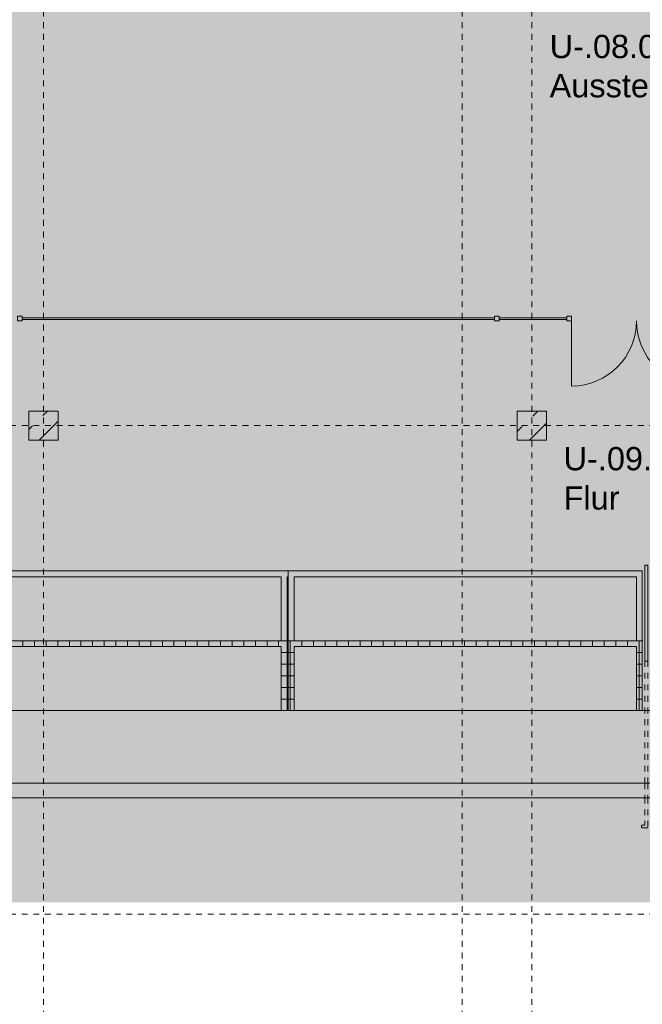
# Model space of a CAD drawing. Header units: metres. Extents: x 6 to 268, y -85 to 18.
# Tile 16 of 33: x 136 to 147, y -43 to -26. Entities that reach past the tile are written whole.
import ezdxf

# ---------------------------------------------------------------- set-up
doc = ezdxf.new("R2010")
doc.units = ezdxf.units.M
doc.linetypes.add('Rasterlinie', pattern=[0.019, 0.01, -0.003, 0.003, -0.003])
doc.linetypes.add('Verdeckt', pattern=[0.003, 0.002, -0.001])
for name, color, linetype, lineweight in [('A_Detailelemente', 7, 'Continuous', 9), ('A_Fassadenelemente', 7, 'Continuous', 9), ('A_Fassadenpfosten', 7, 'Continuous', 9), ('A_Fundamente', 7, 'Continuous', 9), ('A_Geländer', 7, 'Continuous', 9), ('A_Geschossdecken_Schraffur', 7, 'Continuous', 18), ('A_Raster', 7, 'Continuous', 9), ('A_Räume_Beschriftung', 7, 'Continuous', 9), ('A_Tragwerksstützen', 7, 'Continuous', 9), ('A_Türen', 7, 'Continuous', 9), ('A_Wände', 7, 'Continuous', 9), ('A_Wände_Schraffur', 7, 'Continuous', 18)]:
    doc.layers.add(name, color=color, linetype=linetype, lineweight=lineweight)
doc.styles.add('Arial_B', font='txt', dxfattribs={"height": 0.4})
pattern_1 = [(45, (95.50816, -2), (-0.2283955, 0.2283955), []), (45, (95.73616, -2), (-0.2283955, 0.2283955), [0.161, -0.081])]
pattern_2 = [(0, (95.50816, -2), (0, 0.2), []), (90, (95.50816, -2), (-0.2, 1e-17), [])]

# ---------------------------------------------------------------- blocks, each defined once
blk = doc.blocks.new('Fertigbeton-rechteckige Stütze mehrgeschossig mit Konsolen - 500x500-2 Ebenen_U1_D_G9 2-1110211-BS_Uebersicht_U1_BRANDSCHUTZ')
at = {"layer": 'A_Tragwerksstützen'}
h = blk.add_hatch(dxfattribs=at)
h.set_pattern_fill('FP_71', color=256, style=0, pattern_type=2)
h.set_pattern_definition([(225, (41.156, -30.697), (0.35921, -0.35921), []), (225, (40.797, -30.697), (0.35921, -0.35921), [0.254, -0.254])])
h.paths.add_polyline_path([(0.25, 0.25), (-0.25, 0.25), (-0.25, -0.25), (0.25, -0.25)], flags=0)
at = {"layer": 'A_Tragwerksstützen', "lineweight": 18}
for p, q in [((0.25, 0.25), (-0.25, 0.25)), ((-0.25, 0.25), (-0.25, -0.25)), ((0.25, -0.25), (0.25, 0.25)), ((-0.25, -0.25), (0.25, -0.25))]:
    blk.add_line(p, q, dxfattribs=at)
blk = doc.blocks.new('Systemelement - Verglasung-6681412-BS_Uebersicht_U1_BRANDSCHUTZ')
at = {"layer": 'A_Fassadenelemente'}
for p, q in [((4.065, 0.015), (-4.065, 0.015)), ((-4.065, 0.015), (-4.065, -0.015)), ((4.065, -0.015), (4.065, 0.015)), ((-4.065, -0.015), (4.065, -0.015))]:
    blk.add_line(p, q, dxfattribs=at)
blk = doc.blocks.new('Pfosten rechteckig - 80x80-6681414-BS_Uebersicht_U1_BRANDSCHUTZ')
at = {"layer": 'A_Fassadenpfosten'}
for p, q in [((0, 0.04), (-0.08, 0.04)), ((-0.08, 0.04), (-0.08, -0.04)), ((0, -0.04), (0, 0.04)), ((-0.08, -0.04), (0, -0.04))]:
    blk.add_line(p, q, dxfattribs=at)
blk = doc.blocks.new('Systemelement - Verglasung-6681415-BS_Uebersicht_U1_BRANDSCHUTZ')
at = {"layer": 'A_Fassadenelemente'}
for p, q in [((0.58, 0.015), (-0.58, 0.015)), ((-0.58, 0.015), (-0.58, -0.015)), ((-0.58, -0.015), (0.58, -0.015))]:
    blk.add_line(p, q, dxfattribs=at)
blk = doc.blocks.new('GSH_Fassade_Tuer_2flg - I_Glass_Grau-6681416-BS_Uebersicht_U1_BRANDSCHUTZ')
at = {"layer": 'A_Türen'}
for p, q in [((-1.12, 0.04), (-1.2, 0.04)), ((-1.2, 0.04), (-1.2, -0.04)), ((-1.12, -0.04), (-1.12, 0.04)), ((1.2, 0.04), (1.12, 0.04)), ((1.12, 0.04), (1.12, -0.04)), ((1.2, -0.04), (1.2, 0.04)), ((-1.2, -0.04), (-1.12, -0.04)), ((-1.12, -0.04), (-1.12, -1.16)), ((1.12, -0.04), (1.2, -0.04)), ((1.12, -0.04), (1.12, -1.16))]:
    blk.add_line(p, q, dxfattribs=at)
for centre, start, end in [((-1.12, -0.04), 270, 360), ((1.12, -0.04), 180, 270)]:
    blk.add_arc(centre, 1.12, start, end, dxfattribs=at)
blk = doc.blocks.new('Pfosten rechteckig - 80x80-6681411-BS_Uebersicht_U1_BRANDSCHUTZ')
at = {"layer": 'A_Fassadenpfosten'}
for p, q in [((-0.04, 0.04), (0.04, 0.04)), ((-0.04, -0.04), (-0.04, 0.04)), ((0.04, 0.04), (0.04, -0.04)), ((0.04, -0.04), (-0.04, -0.04))]:
    blk.add_line(p, q, dxfattribs=at)
blk = doc.blocks.new('Typ des oberen Holms - Oberer Geländerholm_Innen_-V77-BS_Uebersicht_U1_BRANDSCHUTZ')
at = {"layer": 'A_Geländer'}
for p, q in [((51.551, -35.097), (51.501, -35.097)), ((51.501, -35.097), (51.501, -36.747)), ((51.551, -35.097), (51.551, -36.747)), ((51.501, -36.747), (51.551, -36.747))]:
    blk.add_line(p, q, dxfattribs=at)
at = {"layer": 'A_Geländer', "linetype": 'Verdeckt'}
for p, q in [((51.501, -36.747), (51.501, -38.847)), ((51.551, -36.747), (51.551, -38.847)), ((51.501, -38.847), (51.501, -39.097)), ((51.551, -38.847), (51.551, -39.097)), ((51.501, -39.097), (51.501, -39.567)), ((51.551, -39.097), (51.551, -39.617)), ((51.441, -39.617), (51.441, -39.567)), ((51.501, -39.567), (51.441, -39.567)), ((51.551, -39.617), (51.441, -39.617))]:
    blk.add_line(p, q, dxfattribs=at)

msp = doc.modelspace()

# ---------------------------------------------------------------- hatches: boundary and pattern name
at = {"layer": 'A_Detailelemente', "true_color": 0xc9c9c9}
h = msp.add_hatch(dxfattribs=at)
h.set_pattern_fill('FP_94', color=9, style=0, pattern_type=2)
h.set_pattern_definition([(45, (95.5082, -2), (0, 1.796051), [1.27, -1.27]), (45, (95.1712, -1.663), (0, 1.796051), [1.27, -1.27]), (45, (94.8342, -1.326), (0, 1.796051), [1.27, -1.27]), (135, (94.8342, -1.102), (-1.796051, 1e-16), [1.27, -1.27]), (135, (95.1712, -0.765), (-1.796051, 1e-16), [1.27, -1.27]), (135, (95.5082, -0.428), (-1.796051, 1e-16), [1.27, -1.27])])
h.paths.add_polyline_path([(102.664, -46.997), (105.904, -46.997), (105.904, -39.006), (123.729, -39.006), (123.729, -40.896), (171.929, -40.896), (171.929, -40.306), (181.759, -40.306), (181.759, -0.917), (176.264, -0.917), (175.611, -1.318), (174.259, -0.956), (174.874, -2.647), (173.414, -2.647), (173.414, -3.147), (177.314, -3.147), (177.314, -2.647), (177.614, -2.647), (177.614, -3.017), (180.744, -3.017), (180.744, -8.377), (178.704, -8.377), (178.704, -36.997), (171.864, -36.997), (171.864, -37.957), (169.714, -37.957), (169.714, -39.297), (169.514, -39.297), (169.514, -39.097), (124.214, -39.097), (124.214, -39.297), (124.014, -39.297), (124.014, -35.697), (104.364, -35.697), (104.364, -39.091), (102.664, -39.091), (102.664, -45.527)], flags=0)
at = {"layer": 'A_Detailelemente', "true_color": 0xebdb14}
h = msp.add_hatch(color=40, dxfattribs=at)
h.paths.add_polyline_path([(127.49, -33.447), (136.314, -33.447), (136.314, -23.872), (144.639, -23.872), (144.639, -7.847), (127.414, -7.847), (127.414, -33.447)], flags=0)
h.paths.add_polyline_path([(127.864, -33.047), (127.864, -8.247), (144.289, -8.247), (144.289, -23.522), (135.964, -23.522), (135.964, -33.047), (129.852, -33.047)], flags=0)
at = {"layer": 'A_Detailelemente', "true_color": 0x499c4b}
h = msp.add_hatch(color=95, dxfattribs=at)
h.paths.add_polyline_path([(167.64, -38.847), (169.514, -38.847), (169.514, -33.347), (169.474, -33.347), (169.474, -32.317), (166.214, -32.317), (166.214, -33.347), (157.514, -33.347), (157.514, -23.797), (136.214, -23.797), (136.214, -33.347), (127.514, -33.347), (127.514, -32.317), (124.174, -32.317), (124.174, -38.847), (162.917, -38.847)], flags=0)
h.paths.add_polyline_path([(160.004, -38.447), (160.004, -38.147), (160.304, -38.147), (160.064, -38.207)], flags=0)
h.paths.add_polyline_path([(128.814, -38.447), (128.814, -38.147), (129.114, -38.147), (128.874, -38.207)], flags=0)
h.paths.add_polyline_path([(160.004, -37.197), (160.004, -36.897), (160.304, -36.897), (160.064, -36.958)], flags=0)
h.paths.add_polyline_path([(128.814, -37.197), (128.814, -36.897), (129.114, -36.897), (128.874, -36.958)], flags=0)
h.paths.add_polyline_path([(160.004, -35.997), (160.004, -35.697), (160.304, -35.697), (160.064, -35.757)], flags=0)
h.paths.add_polyline_path([(128.814, -35.997), (128.814, -35.697), (129.114, -35.697), (128.874, -35.757)], flags=0)
at = {"layer": 'A_Geschossdecken_Schraffur', "lineweight": 9}
h = msp.add_hatch(dxfattribs=at)
h.set_pattern_fill('FP_2', color=256, style=0, pattern_type=2)
h.set_pattern_definition(pattern_1)
h.paths.add_polyline_path([(167.64, -38.847), (169.514, -38.847), (169.514, -37.597), (124.214, -37.597), (124.214, -38.847), (162.917, -38.847)], flags=0)
h.paths.add_polyline_path([(160.004, -38.447), (160.004, -38.147), (160.304, -38.147), (160.304, -38.447), (160.064, -38.447)], flags=0)
h.paths.add_polyline_path([(128.874, -38.447), (128.814, -38.447), (128.814, -38.147), (129.114, -38.147), (129.114, -38.447)], flags=0)
at = {"layer": 'A_Tragwerksstützen'}
h = msp.add_hatch(dxfattribs=at)
h.set_pattern_fill('FP_28', color=256, style=0, pattern_type=2)
h.set_pattern_definition([(45, (95.50816, -2), (-0.3592102, 0.3592102), []), (45, (95.86716, -2), (-0.3592102, 0.3592102), [0.254, -0.254])])
h.paths.add_polyline_path([(144.814, -32.947), (145.314, -32.947), (145.314, -32.447), (144.814, -32.447)], flags=0)
at = {"layer": 'A_Wände_Schraffur', "lineweight": 9}
h = msp.add_hatch(dxfattribs=at)
h.set_pattern_fill('FP_3', color=256, style=0, pattern_type=2)
h.set_pattern_definition(pattern_2)
h.paths.add_polyline_path([(140.854, -36.497), (140.854, -36.397), (133.774, -36.397), (133.774, -36.497), (140.754, -36.497)], flags=0)
h = msp.add_hatch(dxfattribs=at)
h.set_pattern_fill('FP_3', color=256, style=0, pattern_type=2)
h.set_pattern_definition(pattern_2)
h.paths.add_polyline_path([(146.384, -36.497), (146.964, -36.497), (146.964, -36.397), (140.874, -36.397), (140.874, -36.497), (144.022, -36.497)], flags=0)
h = msp.add_hatch(dxfattribs=at)
h.set_pattern_fill('FP_3', color=256, style=0, pattern_type=2)
h.set_pattern_definition(pattern_2)
h.paths.add_polyline_path([(140.754, -37.597), (140.854, -37.597), (140.854, -36.497), (140.754, -36.497)], flags=0)
h = msp.add_hatch(dxfattribs=at)
h.set_pattern_fill('FP_3', color=256, style=0, pattern_type=2)
h.set_pattern_definition(pattern_2)
h.paths.add_polyline_path([(140.874, -37.597), (140.974, -37.597), (140.974, -36.497), (140.874, -36.497)], flags=0)
h = msp.add_hatch(dxfattribs=at)
h.set_pattern_fill('FP_3', color=256, style=0, pattern_type=2)
h.set_pattern_definition(pattern_2)
h.paths.add_polyline_path([(146.864, -37.597), (146.964, -37.597), (146.964, -36.497), (146.864, -36.497), (146.864, -36.958)], flags=0)
h = msp.add_hatch(dxfattribs=at)
h.set_pattern_fill('FP_2', color=256, style=0, pattern_type=2)
h.set_pattern_definition(pattern_1)
h.paths.add_polyline_path([(167.64, -39.097), (169.514, -39.097), (169.514, -38.847), (124.214, -38.847), (124.214, -39.097), (162.917, -39.097)], flags=0)

# ---------------------------------------------------------------- linework, layer by layer
at = {"layer": 'A_Fundamente'}
for p, q in [((140.874, -36.397), (140.854, -36.397)), ((146.974, -36.397), (146.964, -36.397))]:
    msp.add_line(p, q, dxfattribs=at)
at = {"layer": 'A_Fundamente', "lineweight": 18}
msp.add_line((169.514, -37.597), (124.214, -37.597), dxfattribs=at)
at = {"layer": 'A_Raster', "linetype": 'Rasterlinie'}
for p, q in [((136.664, -66.66), (136.664, 16.72)), ((143.864, -66.66), (143.864, 16.72)), ((145.064, -66.66), (145.064, 16.72)), ((102.089, -32.697), (186.88, -32.697)), ((102.089, -41.097), (186.88, -41.097))]:
    msp.add_line(p, q, dxfattribs=at)
at = {"layer": 'A_Tragwerksstützen', "lineweight": 18}
for p, q in [((145.314, -32.447), (144.814, -32.447)), ((144.814, -32.447), (144.814, -32.947)), ((145.314, -32.947), (145.314, -32.447)), ((144.814, -32.947), (145.314, -32.947))]:
    msp.add_line(p, q, dxfattribs=at)
at = {"layer": 'A_Wände'}
for p, q in [((127.714, -35.197), (146.964, -35.197)), ((140.874, -36.397), (140.874, -35.197)), ((146.964, -35.197), (146.964, -36.397)), ((140.754, -35.297), (133.774, -35.297)), ((140.754, -36.397), (140.754, -35.297)), ((140.874, -35.297), (140.854, -35.297)), ((140.854, -35.297), (140.854, -36.397)), ((146.864, -35.297), (140.974, -35.297)), ((140.974, -35.297), (140.974, -36.397)), ((146.864, -36.397), (146.864, -35.297)), ((169.514, -38.847), (124.214, -38.847))]:
    msp.add_line(p, q, dxfattribs=at)
at = {"layer": 'A_Wände', "lineweight": 18}
for p, q in [((140.854, -36.397), (133.654, -36.397)), ((140.854, -37.597), (140.854, -36.397)), ((146.964, -36.397), (140.874, -36.397)), ((140.874, -36.397), (140.874, -37.597)), ((146.964, -37.597), (146.964, -36.397)), ((133.774, -36.497), (140.754, -36.497)), ((140.754, -36.497), (140.754, -37.597)), ((140.974, -36.497), (146.864, -36.497)), ((140.974, -37.597), (140.974, -36.497)), ((146.864, -36.497), (146.864, -37.597)), ((124.214, -39.097), (169.514, -39.097))]:
    msp.add_line(p, q, dxfattribs=at)

# ---------------------------------------------------------------- block references
at = {"layer": 'A_Fassadenelemente'}
for name, p in [('Systemelement - Verglasung-6681412-BS_Uebersicht_U1_BRANDSCHUTZ', (140.359, -30.857)), ('Systemelement - Verglasung-6681415-BS_Uebersicht_U1_BRANDSCHUTZ', (145.084, -30.857))]:
    msp.add_blockref(name, p, dxfattribs=at)
at = {"layer": 'A_Fassadenpfosten', "rotation": 180}
msp.add_blockref('Pfosten rechteckig - 80x80-6681414-BS_Uebersicht_U1_BRANDSCHUTZ', (136.214, -30.857), dxfattribs=at)
at = {"layer": 'A_Fassadenpfosten', "extrusion": (0, 0, -1), "rotation": 180}
msp.add_blockref('Pfosten rechteckig - 80x80-6681411-BS_Uebersicht_U1_BRANDSCHUTZ', (-144.464, -30.857), dxfattribs=at)
at = {"layer": 'A_Geländer'}
msp.add_blockref('Typ des oberen Holms - Oberer Geländerholm_Innen_-V77-BS_Uebersicht_U1_BRANDSCHUTZ', (95.508, 0), dxfattribs=at)
at = {"layer": 'A_Tragwerksstützen', "rotation": 180}
msp.add_blockref('Fertigbeton-rechteckige Stütze mehrgeschossig mit Konsolen - 500x500-2 Ebenen_U1_D_G9 2-1110211-BS_Uebersicht_U1_BRANDSCHUTZ', (136.664, -32.697), dxfattribs=at)
at = {"layer": 'A_Türen'}
msp.add_blockref('GSH_Fassade_Tuer_2flg - I_Glass_Grau-6681416-BS_Uebersicht_U1_BRANDSCHUTZ', (146.864, -30.857), dxfattribs=at)

# ---------------------------------------------------------------- texts
at = {"layer": 'A_Räume_Beschriftung', "char_height": 0.4, "attachment_point": 1, "style": 'Arial_B'}
for s, insert, width in [('U-.08.04', (145.37, -25.977), 2.64557), ('Ausstellungsraum', (145.37, -26.651), 5.99662), ('U-.09.02', (145.61, -33.066), 2.64557), ('Flur', (145.61, -33.741), 1.29873)]:
    msp.add_mtext(s, dxfattribs=dict(at, insert=insert, width=width))

doc.saveas('drawing.dxf')
